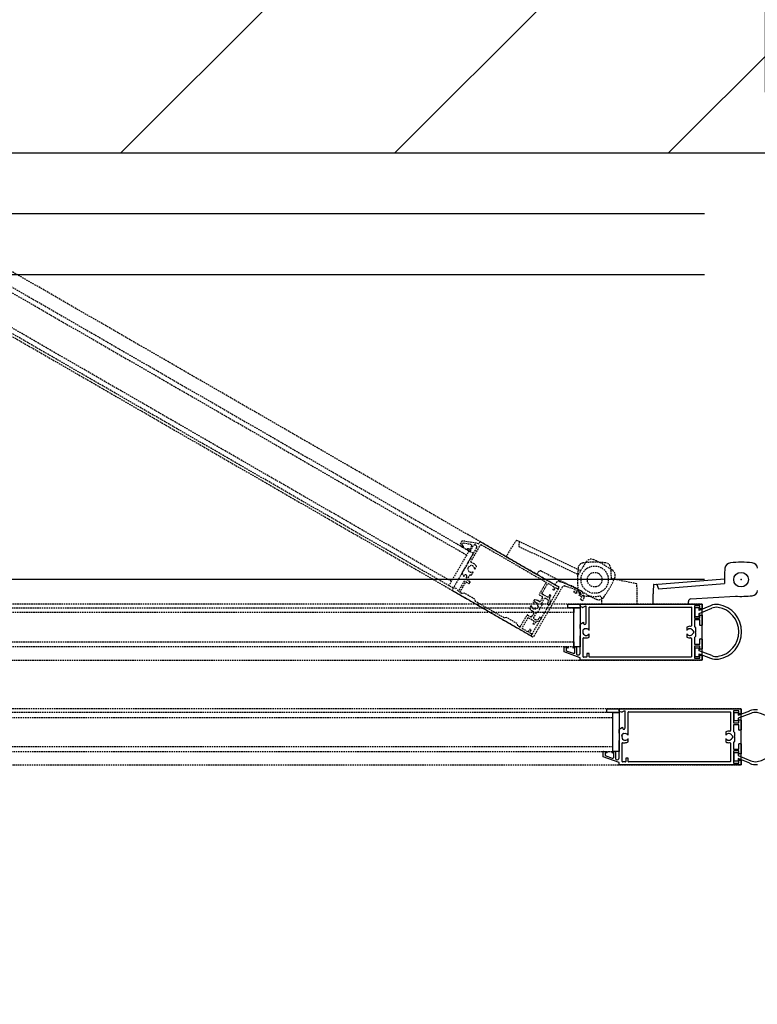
# Model space of a CAD drawing. Header units: millimetres. Extents: x 250 to 59450, y 0 to 41800.
# Tile 101 of 148: x 42921 to 43526, y 22998 to 23806. Entities that reach past the tile are written whole.
import ezdxf

# ---------------------------------------------------------------- set-up
doc = ezdxf.new("R2010")
doc.units = ezdxf.units.MM
doc.header["$LTSCALE"] = 50
doc.header["$PDSIZE"] = -1
doc.linetypes.add('HIDDEN', pattern=[1.905, 1.27, -0.635])
for name, color, linetype in [('MASS', 29, 'Continuous'), ('SLD-0', 7, 'Continuous'), ('VERDECKT', 250, 'HIDDEN')]:
    doc.layers.add(name, color=color, linetype=linetype)
doc.styles.add('SLDTEXTSTYLE0', font='TXT', dxfattribs={"width": 0.605})
doc.dimstyles.new('SLDDIMSTYLE2', dxfattribs={"dimtxt": 128.415934, "dimasz": 100, "dimexe": 0, "dimexo": 0.0625, "dimgap": 32.103984, "dimtad": 1, "dimdec": 1, "dimrnd": 1e-09, "dimzin": 12, "dimdsep": 46, "dimtxsty": 'SLDTEXTSTYLE0', "dimsah": 1, "dimcen": 0.09, "dimadec": 0, "dimazin": 3, "dimtfac": 1, "dimtdec": 1, "dimtofl": 0, "dimtmove": 0, "dimatfit": 3, "dimfxl": 1, "dimfrac": 2, "dimtolj": 1, "dimtzin": 12, "dimarcsym": 0})
doc.dimstyles.new('SLDDIMSTYLE3', dxfattribs={"dimtxt": 128.415934, "dimasz": 100, "dimexe": 0, "dimexo": 0.0625, "dimgap": 32.103984, "dimtad": 1, "dimdec": 1, "dimrnd": 1e-09, "dimzin": 12, "dimdsep": 46, "dimtxsty": 'SLDTEXTSTYLE0', "dimsah": 1, "dimcen": 0.09, "dimadec": 0, "dimazin": 3, "dimtfac": 1, "dimtdec": 1, "dimtmove": 0, "dimatfit": 0, "dimfxl": 1, "dimfrac": 2, "dimtolj": 1, "dimtzin": 12, "dimarcsym": 0})

# ---------------------------------------------------------------- blocks, each defined once
blk = doc.blocks.new('Tor 3500_ 2 zu 1 offen')
at = {"layer": 'SLD-0', "color": 8, "true_color": 0x808080}
for p, q in [((7600, 0), (5300, 0)), ((7600, 0), (5300, 0)), ((5310, 0), (5490, 0)), ((5556, -112), (5385, 353)), ((5489, 401), (5682, -112)), ((5760, 0), (6165, 0)), ((6735, 0), (7140, 0)), ((7206, -112), (7429, 401)), ((7533, 353), (7332, -112)), ((7410, 0), (7590, 0)), ((5300, -4990), (5300, -10)), ((5375, -97), (5375, -302)), ((5490, -87), (5385, -87)), ((5385, -312), (5865, -312)), ((5444, -287), (5444, -112)), ((5444, -112), (5556, -112)), ((5794, -287), (5444, -287)), ((5500, -10), (5500, -77)), ((5682, -112), (5794, -112)), ((5750, -77), (5750, -10)), ((5865, -87), (5760, -87)), ((5794, -112), (5794, -287)), ((5875, -302), (5875, -97)), ((5950, -97), (5950, -302)), ((6165, -87), (5960, -87)), ((5960, -312), (6225, -312)), ((6175, -10), (6175, -77)), ((6225, -312), (6275, -262)), ((6275, -262), (6435, -262)), ((6400, -365), (6400, -357)), ((6410, -347), (6490, -347)), ((6435, -262), (6450, -277)), ((6450, -277), (6465, -262)), ((6465, -262), (6625, -262)), ((6500, -357), (6500, -365)), ((6625, -262), (6675, -312)), ((6675, -312), (6940, -312)), ((6725, -77), (6725, -10)), ((6940, -87), (6735, -87)), ((6950, -302), (6950, -97)), ((7025, -97), (7025, -302)), ((7140, -87), (7035, -87)), ((7035, -312), (7515, -312)), ((7094, -287), (7094, -112)), ((7094, -112), (7206, -112)), ((7444, -287), (7094, -287)), ((7150, -10), (7150, -77)), ((7332, -112), (7444, -112)), ((7400, -77), (7400, -10)), ((7515, -87), (7410, -87)), ((7444, -112), (7444, -287)), ((7525, -302), (7525, -97)), ((7600, -10), (7600, -5000)), ((5425, -4615), (5425, -447)), ((5435, -437), (6190, -437)), ((6254, -625), (6358, -625)), ((6542, -625), (6646, -625)), ((6710, -437), (7465, -437)), ((7475, -447), (7475, -4615)), ((1394, -1713), (1171, -1199)), ((3111, -1199), (2918, -1713)), ((3300, -1600), (1000, -1600)), ((1000, -6590), (1000, -1610)), ((1010, -1600), (1190, -1600)), ((1067, -1247), (1268, -1713)), ((1200, -1610), (1200, -1678)), ((1450, -1678), (1450, -1610)), ((1460, -1600), (1865, -1600)), ((1875, -1610), (1875, -1678)), ((2425, -1678), (2425, -1610)), ((2435, -1600), (2840, -1600)), ((2850, -1610), (2850, -1678)), ((3044, -1713), (3215, -1247)), ((3100, -1678), (3100, -1610)), ((3110, -1600), (3290, -1600)), ((3300, -1610), (3300, -6600)), ((1075, -1698), (1075, -1903)), ((1190, -1688), (1085, -1688)), ((1085, -1913), (1565, -1913)), ((1268, -1713), (1156, -1713)), ((1156, -1713), (1156, -1888)), ((1156, -1888), (1506, -1888)), ((1506, -1713), (1394, -1713)), ((1565, -1688), (1460, -1688)), ((1506, -1888), (1506, -1713)), ((1575, -1903), (1575, -1698)), ((1650, -1698), (1650, -1903)), ((1865, -1688), (1660, -1688)), ((1660, -1913), (1925, -1913)), ((1925, -1913), (1975, -1863)), ((1975, -1863), (2135, -1863)), ((2100, -1965), (2100, -1957)), ((2110, -1947), (2190, -1947)), ((2135, -1863), (2150, -1878)), ((2150, -1878), (2165, -1863)), ((2165, -1863), (2325, -1863)), ((2200, -1957), (2200, -1965)), ((2325, -1863), (2375, -1913)), ((2375, -1913), (2640, -1913)), ((2640, -1688), (2435, -1688)), ((2650, -1903), (2650, -1698)), ((2725, -1698), (2725, -1903)), ((2840, -1688), (2735, -1688)), ((2735, -1913), (3215, -1913)), ((2918, -1713), (2806, -1713)), ((2806, -1713), (2806, -1888)), ((2806, -1888), (3156, -1888)), ((3156, -1713), (3044, -1713)), ((3215, -1688), (3110, -1688)), ((3156, -1888), (3156, -1713)), ((3225, -1903), (3225, -1698)), ((1125, -6215), (1125, -2048)), ((1135, -2038), (1890, -2038)), ((1954, -2225), (2058, -2225)), ((2242, -2225), (2346, -2225)), ((2410, -2038), (3165, -2038)), ((3175, -2048), (3175, -6215)), ((5387, -4771), (5441, -4886)), ((6080, -4750), (5401, -4750)), ((6358, -4625), (5435, -4625)), ((6313, -4816), (6319, -4810)), ((6370, -4887), (6313, -4830)), ((6646, -4625), (6542, -4625)), ((6688, -4865), (6688, -4750)), ((7325, -4635), (7325, -4715)), ((7465, -4625), (7335, -4625)), ((7335, -4725), (7465, -4725)), ((7475, -4735), (7475, -4865)), ((5300, -5000), (5450, -5000)), ((5300, -5500), (5300, -5000)), ((5393, -5000), (5310, -5000)), ((5441, -4894), (5402, -4994)), ((5450, -5000), (5450, -5500)), ((5450, -5000), (7050, -5000)), ((5450, -5250), (5450, -5000)), ((6131, -4993), (6045, -4860)), ((6045, -4860), (6080, -4860)), ((6300, -5000), (6143, -5000)), ((6313, -4987), (6300, -5000)), ((6588, -4987), (6313, -4987)), ((6390, -4881), (6384, -4887)), ((6600, -5000), (6588, -4987)), ((7313, -5000), (6600, -5000)), ((7465, -4875), (6698, -4875)), ((7050, -5000), (7050, -5250)), ((7050, -5275), (7050, -5160)), ((7060, -5150), (7313, -5150)), ((7100, -5220), (7100, -5275)), ((7272, -5210), (7110, -5210)), ((7500, -5000), (7263, -5650)), ((7600, -5000), (7500, -5000)), ((5450, -5500), (5300, -5500)), ((5650, -5250), (5450, -5250)), ((7050, -5250), (5450, -5250)), ((7050, -5250), (6850, -5250)), ((7050, -5640), (7050, -5500)), ((7263, -5650), (7060, -5650)), ((7100, -5500), (7100, -5565)), ((7110, -5575), (7204, -5575)), ((7213, -5568), (7319, -5277)), ((1087, -6371), (1141, -6486)), ((1780, -6350), (1101, -6350)), ((2058, -6225), (1135, -6225)), ((1831, -6593), (1745, -6460)), ((1745, -6460), (1780, -6460)), ((2013, -6416), (2019, -6410)), ((2070, -6487), (2013, -6430)), ((2346, -6225), (2242, -6225)), ((2388, -6465), (2388, -6350)), ((3025, -6235), (3025, -6315)), ((3165, -6225), (3035, -6225)), ((3035, -6325), (3165, -6325)), ((3175, -6335), (3175, -6465)), ((1000, -6600), (1150, -6600)), ((1000, -7100), (1000, -6600)), ((1093, -6600), (1010, -6600)), ((1141, -6494), (1102, -6594)), ((1150, -6600), (1150, -7100)), ((1150, -6600), (2750, -6600)), ((1150, -6850), (1150, -6600)), ((2750, -6850), (1150, -6850)), ((1150, -6850), (1350, -6850)), ((2000, -6600), (1843, -6600)), ((2013, -6588), (2000, -6600)), ((2288, -6588), (2013, -6588)), ((2090, -6481), (2084, -6487)), ((2300, -6600), (2288, -6588)), ((3013, -6600), (2300, -6600)), ((3165, -6475), (2398, -6475)), ((2550, -6850), (2750, -6850)), ((2750, -6600), (2750, -6850)), ((2750, -6875), (2750, -6760)), ((2760, -6750), (3013, -6750)), ((2800, -6820), (2800, -6875)), ((2972, -6810), (2810, -6810)), ((3200, -6600), (2963, -7250)), ((3300, -6600), (3200, -6600)), ((1150, -7100), (1000, -7100)), ((2750, -7240), (2750, -7100)), ((2963, -7250), (2760, -7250)), ((2800, -7100), (2800, -7165)), ((2810, -7175), (2904, -7175)), ((2913, -7168), (3019, -6877))]:
    blk.add_line(p, q, dxfattribs=at)
at = {"layer": 'SLD-0', "color": 8, "linetype": 'HIDDEN', "true_color": 0x808080}
for p, q in [((5300, 0), (5300, -55650)), ((5300, 0), (5300, -55650)), ((7600, -55650), (7600, 0)), ((7600, -55650), (7600, 0)), ((1000, -1600), (1000, -57250)), ((3300, -57250), (3300, -1600)), ((5450, -5250), (5450, -50400)), ((5650, -50400), (5650, -5250)), ((6850, -5250), (6850, -50400)), ((7050, -50400), (7050, -5250)), ((1150, -52000), (1150, -6850)), ((1350, -6850), (1350, -52000)), ((2550, -52000), (2550, -6850)), ((2750, -6850), (2750, -52000))]:
    blk.add_line(p, q, dxfattribs=at)
at = {"layer": 'SLD-0', "color": 8, "linetype": 'Continuous', "true_color": 0x808080}
for p, q in [((790, -2061), (678, -227)), ((199, -3578), (-36, -685)), ((375, -3380), (155, -682)), ((1000, -2155), (890, -2155)), ((1000, -3605), (1000, -2155)), ((199, -3578), (191, -3469)), ((197, -3459), (375, -3380)), ((1000, -3605), (575, -3605))]:
    blk.add_line(p, q, dxfattribs=at)
at = {"layer": 'SLD-0', "color": 8, "true_color": 0x808080}
blk.add_circle((0, 0), 300, dxfattribs=at)
for centre, radius, start, end in [((6459, 493), 1017, 9.2858, 170.7142), ((5891, 585), 557, 170.7142, 204.6417), ((5891, 585), 442, 170.7142, 204.6417), ((7026, 585), 442, 335.3583, 9.2858), ((7026, 585), 557, 335.3583, 9.2858), ((2141, -1108), 1132, 9.2858, 170.7142), ((5310, -10), 10, 90, 180), ((5490, -10), 10, 0, 90), ((5760, -10), 10, 90, 180), ((6165, -10), 10, 0, 90), ((6735, -10), 10, 90, 180), ((6735, -10), 10, 90, 180), ((7140, -10), 10, 0, 90), ((7410, -10), 10, 90, 180), ((7590, -10), 10, 0, 90), ((2141, -1108), 1017, 9.2858, 170.7142), ((5385, -97), 10, 90, 180), ((5385, -302), 10, 180, 270), ((5490, -77), 10, 270, 0), ((5760, -77), 10, 180, 270), ((5865, -97), 10, 0, 90), ((5865, -302), 10, 270, 0), ((5960, -97), 10, 90, 180), ((5960, -302), 10, 180, 270), ((6165, -77), 10, 270, 0), ((6450, -500), 138, 114.0027, 231.2295), ((6390, -365), 10, 294.0027, 0), ((6410, -357), 10, 90, 180), ((6490, -357), 10, 0, 90), ((6510, -365), 10, 180, 245.9973), ((6450, -500), 138, 308.7705, 65.9973), ((6735, -77), 10, 180, 270), ((6940, -97), 10, 0, 90), ((6940, -302), 10, 270, 0), ((7035, -97), 10, 90, 180), ((7035, -302), 10, 180, 270), ((7140, -77), 10, 270, 0), ((7410, -77), 10, 180, 270), ((7515, -97), 10, 0, 90), ((7515, -302), 10, 270, 0), ((5435, -447), 10, 90, 180), ((6190, -462), 25, 351.7868, 90), ((6450, -500), 237, 171.7868, 210.3642), ((6254, -615), 10, 210.3642, 270), ((6358, -615), 10, 270, 51.2295), ((6542, -615), 10, 128.7705, 270), ((6646, -615), 10, 270, 329.6358), ((6450, -500), 238, 329.6358, 8.2132), ((6710, -462), 25, 90, 188.2132), ((7465, -447), 10, 360, 90), ((1574, -1015), 557, 170.7142, 204.6417), ((1574, -1015), 442, 170.7142, 204.6417), ((2709, -1015), 442, 335.3583, 9.2858), ((2709, -1015), 557, 335.3583, 9.2858), ((1010, -1610), 10, 90, 180), ((1190, -1610), 10, 0, 90), ((1460, -1610), 10, 90, 180), ((1865, -1610), 10, 0, 90), ((2435, -1610), 10, 90, 180), ((2435, -1610), 10, 90, 180), ((2840, -1610), 10, 0, 90), ((3110, -1610), 10, 90, 180), ((3290, -1610), 10, 0, 90), ((1085, -1698), 10, 90, 180), ((1085, -1903), 10, 180, 270), ((1190, -1678), 10, 270, 0), ((1460, -1678), 10, 180, 270), ((1565, -1698), 10, 0, 90), ((1565, -1903), 10, 270, 0), ((1660, -1698), 10, 90, 180), ((1660, -1903), 10, 180, 270), ((1865, -1678), 10, 270, 0), ((2150, -2100), 138, 114.0027, 231.2295), ((2090, -1965), 10, 294.0027, 360), ((2110, -1957), 10, 90, 180), ((2190, -1957), 10, 0, 90), ((2210, -1965), 10, 180, 245.9973), ((2150, -2100), 138, 308.7705, 65.9973), ((2435, -1678), 10, 180, 270), ((2640, -1698), 10, 0, 90), ((2640, -1903), 10, 270, 0), ((2735, -1698), 10, 90, 180), ((2735, -1903), 10, 180, 270), ((2840, -1678), 10, 270, 0), ((3110, -1678), 10, 180, 270), ((3215, -1698), 10, 0, 90), ((3215, -1903), 10, 270, 0), ((1135, -2048), 10, 90, 180), ((1890, -2063), 25, 351.7868, 90), ((2150, -2100), 237, 171.7868, 210.3642), ((1954, -2215), 10, 210.3642, 270), ((2058, -2215), 10, 270, 51.2295), ((2242, -2215), 10, 128.7705, 270), ((2346, -2215), 10, 270, 329.6358), ((2150, -2100), 238, 329.6358, 8.2132), ((2410, -2063), 25, 90, 188.2132), ((3165, -2048), 10, 0, 90), ((5401, -4765), 15, 90, 205), ((5435, -4615), 10, 180, 270), ((6080, -4805), 55, 270, 90), ((6321, -4823), 10, 135, 225), ((6450, -4750), 137, 128.7705, 200.9973), ((6312, -4803), 10, 315, 20.9973), ((6358, -4635), 10, 308.7705, 90), ((6450, -4750), 137, 249.0027, 51.2295), ((6542, -4635), 10, 90, 231.2295), ((6646, -4635), 10, 30.3642, 90), ((6646, -4635), 10, 30.3642, 90), ((6450, -4750), 237, 0, 30.3642), ((7335, -4635), 10, 90, 180), ((7335, -4715), 10, 180, 270), ((7465, -4615), 10, 270, 0), ((7465, -4735), 10, 0, 90), ((5310, -4990), 10, 180, 270), ((5393, -4990), 10, 270, 338.8753), ((5432, -4890), 10, 338.8753, 25), ((6143, -4985), 15, 212.7352, 270), ((6377, -4879), 10, 225, 315), ((6397, -4888), 10, 69.0027, 135), ((6698, -4865), 10, 180, 270), ((7060, -5160), 10, 90, 180), ((7110, -5220), 10, 90, 180), ((7272, -5260), 50, 340, 90), ((7313, -5075), 75, 270, 90), ((7465, -4865), 10, 270, 0), ((7075, -5275), 25, 180, 0), ((7075, -5500), 25, 0, 180), ((7060, -5640), 10, 180, 270), ((7110, -5565), 10, 180, 270), ((7204, -5565), 10, 270, 340), ((1101, -6365), 15, 90, 205), ((1135, -6215), 10, 180, 270), ((1780, -6405), 55, 270, 90), ((2021, -6423), 10, 135, 225), ((2150, -6350), 137, 128.7705, 200.9973), ((2012, -6403), 10, 315, 20.9973), ((2058, -6235), 10, 308.7705, 90), ((2150, -6350), 138, 249.0027, 51.2295), ((2242, -6235), 10, 90, 231.2295), ((2346, -6235), 10, 30.3642, 90), ((2346, -6235), 10, 30.3642, 90), ((2150, -6350), 238, 360, 30.3642), ((3035, -6235), 10, 90, 180), ((3035, -6315), 10, 180, 270), ((3165, -6215), 10, 270, 0), ((3165, -6335), 10, 0, 90), ((1010, -6590), 10, 180, 270), ((1093, -6590), 10, 270, 338.8753), ((1132, -6490), 10, 338.8753, 25), ((1843, -6585), 15, 212.7352, 270), ((2077, -6479), 10, 225, 315), ((2097, -6488), 10, 69.0027, 135), ((2398, -6465), 10, 180, 270), ((2760, -6760), 10, 90, 180), ((2810, -6820), 10, 90, 180), ((2972, -6860), 50, 340, 90), ((3013, -6675), 75, 270, 90), ((3165, -6465), 10, 270, 0), ((2775, -6875), 25, 180, 0), ((2775, -7100), 25, 0, 180), ((2760, -7240), 10, 180, 270), ((2810, -7165), 10, 180, 270), ((2904, -7165), 10, 270, 340)]:
    blk.add_arc(centre, radius, start, end, dxfattribs=at)
at = {"layer": 'SLD-0', "color": 8, "linetype": 'Continuous', "true_color": 0x808080}
for centre, radius, start, end in [((3470, 10), 4185, 173.8424, 186.1576), ((-442, 432), 250, 96.1323, 173.8424), ((412, 432), 250, 6.1576, 83.8677), ((-3500, 10), 4185, 356.7474, 6.1576), ((-442, -412), 250, 186.1576, 263.8677), ((-15, 3565), 4250, 263.8677, 272.2924), ((890, -2055), 100, 183.4991, 270), ((201, -3468), 10, 113.8082, 184.661), ((209, -3577), 10, 184.661, 263.9602), ((556, -299), 3306, 263.9602, 270.3251)]:
    blk.add_arc(centre, radius, start, end, dxfattribs=at)
blk = doc.blocks.new('FLUCHTTÜR FÜR TOR 3500 rechts - 3X')
at = {"layer": 'VERDECKT', "color": 8, "true_color": 0x808080}
for p, q in [((168, -4285), (-35, -5315)), ((168, -4285), (150, -4372)), ((1000, -4255), (575, -4255)), ((1000, -4255), (1000, -5705)), ((1000, -5705), (780, -5705)), ((525, -6500), (758, -6438)), ((758, -6438), (866, -6500)), ((-1616, -9198), (-374, -6575)), ((-1365, -9115), (-207, -6668)), ((-346, -8180), (474, -6536)), ((256, -6906), (464, -6547)), ((412, -6786), (265, -7214)), ((520, -6849), (412, -6786)), ((534, -6575), (443, -6732)), ((443, -6732), (508, -6770)), ((508, -6770), (527, -6737)), ((570, -6762), (520, -6849)), ((527, -6737), (570, -6762)), ((593, -6559), (534, -6575)), ((621, -6575), (593, -6559)), ((602, -6607), (621, -6575)), ((645, -6632), (602, -6607)), ((708, -6524), (645, -6632)), ((816, -6587), (708, -6524)), ((866, -6500), (816, -6587)), ((70, -7448), (256, -6906)), ((316, -7453), (-21959, -46034)), ((304, -7474), (-1554, -10692)), ((216, -7626), (114, -7567)), ((152, -7906), (292, -7664)), ((316, -7453), (216, -7626)), ((334, -7466), (304, -7474)), ((306, -7660), (397, -7713)), ((309, -7333), (1349, -7934)), ((2308, -8603), (316, -7453)), ((2308, -8603), (316, -7453)), ((332, -7595), (375, -7520)), ((415, -7654), (336, -7608)), ((364, -7481), (341, -7467)), ((376, -7513), (369, -7487)), ((420, -7689), (420, -7663)), ((-1438, -10660), (100, -7997)), ((113, -7994), (603, -8276)), ((571, -8160), (156, -7920)), ((410, -7709), (419, -7694)), ((725, -7914), (585, -8156)), ((636, -7819), (627, -7834)), ((631, -7848), (721, -7900)), ((662, -7802), (639, -7816)), ((752, -7849), (672, -7802)), ((923, -7806), (760, -7850)), ((773, -8002), (813, -7932)), ((969, -8172), (791, -8070)), ((819, -7927), (917, -7901)), ((924, -7902), (992, -7941)), ((1035, -7868), (930, -7807)), ((1006, -7938), (1038, -7881)), ((1349, -7934), (1354, -7954)), ((1354, -7954), (1375, -7949)), ((1375, -7949), (2358, -8516)), ((-936, -9622), (-211, -8366)), ((-211, -8366), (-307, -8311)), ((616, -8273), (681, -8160)), ((750, -8142), (873, -8213)), ((829, -8471), (919, -8523)), ((891, -8281), (856, -8342)), ((1037, -8154), (969, -8172)), ((1175, -8234), (1037, -8154)), ((1095, -8303), (1083, -8325)), ((1095, -8303), (1182, -8353)), ((1182, -8353), (1169, -8375)), ((1181, -8255), (1175, -8234)), ((1201, -8249), (1181, -8255)), ((1340, -8329), (1201, -8249)), ((1340, -8329), (1358, -8397)), ((1358, -8397), (1536, -8500)), ((1543, -8248), (1575, -8191)), ((1615, -8301), (1547, -8261)), ((1704, -8479), (1564, -8721)), ((1589, -8188), (1694, -8248)), ((1604, -8482), (1644, -8412)), ((1645, -8404), (1619, -8307)), ((1698, -8254), (1742, -8417)), ((1808, -8528), (1717, -8475)), ((1747, -8423), (1827, -8469)), ((1832, -8478), (1832, -8504)), ((-19967, -47184), (2308, -8603)), ((1079, -8615), (1169, -8667)), ((1268, -8579), (1303, -8519)), ((1371, -8500), (1494, -8572)), ((1448, -8753), (1513, -8640)), ((1941, -9049), (1451, -8766)), ((1567, -8735), (1983, -8975)), ((1815, -9456), (2293, -8628)), ((1831, -8509), (1822, -8524)), ((1997, -8971), (2137, -8729)), ((2039, -8649), (2047, -8634)), ((2133, -8715), (2042, -8663)), ((2051, -8631), (2074, -8617)), ((2084, -8617), (2163, -8663)), ((2177, -8660), (2220, -8585)), ((2226, -8581), (2252, -8574)), ((2260, -8575), (2283, -8588)), ((2287, -8594), (2294, -8620)), ((2358, -8516), (2308, -8603)), ((2308, -8603), (2358, -8516)), ((-1616, -9198), (-1569, -9099)), ((-1559, -9094), (-1365, -9115)), ((1803, -9177), (1553, -9610)), ((1892, -9153), (1803, -9177)), ((1944, -9062), (1892, -9153)), ((-936, -9622), (-1305, -9410)), ((815, -11188), (1800, -9482)), ((1553, -9610), (1577, -9699)), ((1795, -9461), (1815, -9456)), ((1800, -9482), (1795, -9461)), ((1577, -9699), (892, -10885)), ((-1474, -10757), (-1591, -11425)), ((-1550, -10705), (-1478, -10747)), ((-735, -11078), (-1434, -10674)), ((-1310, -10844), (-688, -11203)), ((-447, -10900), (-538, -10848)), ((892, -10885), (803, -10909)), ((-19608, -43061), (-1083, -10975)), ((-19334, -42988), (-1009, -11248)), ((-1508, -11386), (-1454, -11081)), ((-1166, -11100), (-1385, -10974)), ((-1380, -11046), (-1240, -11127)), ((-1236, -11141), (-1263, -11188)), ((-1220, -11213), (-1163, -11114)), ((-1183, -11148), (246, -11973)), ((-1083, -10975), (346, -11800)), ((-644, -10940), (-721, -11074)), ((-688, -11203), (-676, -11196)), ((-676, -11196), (-438, -11333)), ((-206, -11040), (-296, -10987)), ((6, -11229), (-199, -11110)), ((-116, -11245), (461, -11578)), ((85, -11113), (20, -11225)), ((94, -11268), (159, -11155)), ((513, -11521), (97, -11281)), ((155, -11141), (99, -11109)), ((438, -11842), (800, -11214)), ((803, -10909), (553, -11342)), ((795, -11193), (815, -11188)), ((800, -11214), (795, -11193)), ((-1586, -11435), (-1416, -11533)), ((-1422, -11443), (-1503, -11396)), ((-1376, -11383), (-1408, -11440)), ((-1403, -11529), (-1333, -11408)), ((-438, -11333), (-438, -11348)), ((-438, -11348), (-278, -11440)), ((-268, -11440), (-148, -11370)), ((-148, -11353), (-171, -11340)), ((366, -11689), (346, -11800)), ((463, -11598), (369, -11683)), ((577, -11431), (527, -11518)), ((553, -11342), (577, -11431)), ((73, -11873), (-18252, -43613)), ((346, -11800), (-18179, -43886)), ((346, -11800), (424, -11845)), ((-19992, -42832), (-19473, -42396)), ((-19461, -42395), (-19291, -42494)), ((-21946, -46012), (-20089, -42795)), ((-20075, -42791), (-20003, -42833)), ((-19541, -42927), (-19760, -42800)), ((-19465, -42488), (-19702, -42687)), ((-19695, -42768), (-19555, -42850)), ((-19541, -42846), (-19513, -42798)), ((-19372, -42533), (-19453, -42487)), ((-19401, -42603), (-19368, -42547)), ((-19288, -42507), (-19358, -42628)), ((-20058, -42911), (-21595, -45574)), ((-19345, -43311), (-20044, -42908)), ((-19835, -42930), (-19213, -43289)), ((-18179, -43886), (-19608, -43061)), ((-19470, -42823), (-19528, -42923)), ((-18079, -43713), (-19508, -42888)), ((-19355, -43649), (-19445, -43597)), ((-19419, -43459), (-19341, -43325)), ((-19213, -43289), (-19213, -43304)), ((-19213, -43304), (-18975, -43441)), ((-18975, -43441), (-18963, -43434)), ((-18963, -43434), (-18803, -43526)), ((-18798, -43535), (-18798, -43673)), ((-19113, -43789), (-19204, -43736)), ((-18844, -43878), (-19049, -43759)), ((-18905, -44004), (-18840, -43892)), ((-18891, -43764), (-18314, -44097)), ((-18813, -43682), (-18836, -43669)), ((-18766, -43934), (-18831, -44047)), ((-18337, -44170), (-18753, -43930)), ((-18097, -43945), (-18460, -44573)), ((-18296, -44089), (-18269, -43964)), ((-18265, -43959), (-18179, -43886)), ((-18179, -43886), (-18101, -43931)), ((-18845, -44050), (-18901, -44018)), ((-18722, -44727), (-18472, -44294)), ((-18472, -44294), (-18383, -44271)), ((-18383, -44271), (-18333, -44184)), ((-18475, -44599), (-19460, -46305)), ((-19383, -46003), (-18698, -44816)), ((-18698, -44816), (-18722, -44727)), ((-18460, -44573), (-18480, -44578)), ((-18480, -44578), (-18475, -44599)), ((-21592, -45588), (-21102, -45870)), ((-22086, -45823), (-22462, -46255)), ((-21859, -45861), (-21961, -45802)), ((-21959, -46034), (-21859, -45861)), ((-21959, -46034), (-19967, -47184)), ((-19967, -47184), (-21959, -46034)), ((-21938, -46043), (-21946, -46012)), ((-21828, -45977), (-21871, -46051)), ((-21735, -46019), (-21814, -45973)), ((-21648, -45665), (-21788, -45908)), ((-21784, -45921), (-21693, -45974)), ((-21702, -46006), (-21725, -46019)), ((-21690, -45988), (-21698, -46003)), ((-21219, -45902), (-21634, -45662)), ((-21355, -46158), (-21215, -45915)), ((-21099, -45884), (-21164, -45997)), ((-20821, -45970), (-20731, -46022)), ((-19722, -46460), (-19472, -46027)), ((-19472, -46027), (-19383, -46003)), ((-22462, -46255), (-22670, -46615)), ((-22488, -46450), (-22191, -46109)), ((-22066, -46088), (-21026, -46688)), ((-21911, -46062), (-21934, -46049)), ((-21877, -46056), (-21903, -46063)), ((-21483, -46159), (-21483, -46133)), ((-21482, -46128), (-21473, -46113)), ((-21398, -46214), (-21478, -46167)), ((-21459, -46109), (-21369, -46161)), ((-21349, -46383), (-21393, -46220)), ((-21240, -46449), (-21345, -46389)), ((-21297, -46233), (-21270, -46330)), ((-21255, -46155), (-21296, -46225)), ((-21266, -46336), (-21198, -46375)), ((-21194, -46389), (-21227, -46445)), ((-21009, -46239), (-21187, -46137)), ((-21145, -46065), (-21022, -46136)), ((-20991, -46308), (-21009, -46239)), ((-20853, -46388), (-20991, -46308)), ((-20954, -46118), (-20919, -46057)), ((-20832, -46382), (-20853, -46388)), ((-20833, -46284), (-20820, -46262)), ((-20833, -46284), (-20746, -46334)), ((-20827, -46403), (-20832, -46382)), ((-20688, -46483), (-20827, -46403)), ((-20746, -46334), (-20734, -46312)), ((-20571, -46114), (-20481, -46166)), ((-20507, -46295), (-20542, -46355)), ((-20524, -46424), (-20401, -46495)), ((-20267, -46364), (-20332, -46477)), ((-19764, -46643), (-20254, -46360)), ((-19475, -46331), (-19953, -47159)), ((-19460, -46305), (-19480, -46311)), ((-19480, -46311), (-19475, -46331)), ((-22680, -46691), (-22617, -46924)), ((-22610, -46662), (-22519, -46504)), ((-22594, -46721), (-22610, -46662)), ((-22567, -46737), (-22594, -46721)), ((-22548, -46704), (-22567, -46737)), ((-22567, -46838), (-22505, -46729)), ((-22459, -46900), (-22567, -46838)), ((-22505, -46729), (-22548, -46704)), ((-22519, -46504), (-22454, -46542)), ((-22380, -46513), (-22488, -46450)), ((-22454, -46542), (-22473, -46574)), ((-22473, -46574), (-22430, -46599)), ((-22430, -46599), (-22380, -46513)), ((-21026, -46688), (-21006, -46683)), ((-21006, -46683), (-21000, -46703)), ((-21000, -46703), (-20017, -47271)), ((-20657, -46699), (-20690, -46755)), ((-20688, -46483), (-20620, -46464)), ((-20686, -46769), (-20581, -46829)), ((-20575, -46735), (-20643, -46695)), ((-20620, -46464), (-20442, -46567)), ((-20574, -46830), (-20411, -46787)), ((-20470, -46710), (-20568, -46736)), ((-20424, -46635), (-20464, -46705)), ((-20403, -46788), (-20323, -46834)), ((-20376, -46723), (-20236, -46480)), ((-20282, -46789), (-20373, -46736)), ((-20313, -46834), (-20290, -46821)), ((-20287, -46818), (-20278, -46803)), ((-20223, -46477), (-19807, -46717)), ((-19803, -46730), (-19943, -46973)), ((-19751, -46639), (-19698, -46548)), ((-19698, -46548), (-19722, -46460)), ((-22617, -46924), (-22509, -46987)), ((-22509, -46987), (-22459, -46900)), ((-20071, -46948), (-20071, -46974)), ((-20061, -46928), (-20070, -46943)), ((-20066, -46982), (-19987, -47028)), ((-19957, -46976), (-20048, -46924)), ((-20027, -47124), (-20020, -47150)), ((-19983, -47042), (-20026, -47116)), ((-20017, -47271), (-19967, -47184)), ((-19967, -47184), (-20017, -47271)), ((-20015, -47156), (-19992, -47169)), ((-19985, -47170), (-19959, -47163))]:
    blk.add_line(p, q, dxfattribs=at)
for radius in [560, 300, 300]:
    blk.add_circle((0, -6000), radius, dxfattribs=at)
for centre, radius, start, end in [((177, -4287), 10, 96.5996, 168.8663), ((556, -7561), 3306, 89.6749, 96.5996), ((-167, -5405), 250, 66.1323, 143.8424), ((-1785, -9063), 4250, 53.8677, 66.1323), ((3010, -7726), 4185, 143.8424, 156.1576), ((3470, -6010), 4185, 173.8424, 186.1576), ((-442, -5588), 250, 96.1323, 173.8424), ((-15, -9565), 4250, 90.2716, 96.1323), ((573, -5832), 250, 336.1576, 53.8677), ((-589, -6136), 250, 156.1576, 233.8677), ((-3026, -4241), 4185, 326.7474, 336.1576), ((-3500, -6010), 4185, 353.8424, 2.742), ((780, -5805), 100, 90, 182.742), ((1770, -2905), 4250, 233.8677, 242.2924), ((-442, -6432), 250, 186.1576, 263.8677), ((412, -6432), 250, 276.1323, 353.8424), ((-15, -2455), 4250, 263.8677, 276.1323), ((550, -6597), 100, 105, 150), ((359, -7247), 100, 161, 240), ((164, -7480), 100, 161, 240), ((301, -7669), 10, 60, 150), ((341, -7600), 10, 150, 240), ((336, -7476), 10, 60, 105), ((359, -7489), 10, 15, 60), ((366, -7515), 10, 330, 15), ((410, -7663), 10, 360, 60), ((108, -8002), 10, 60, 150), ((161, -7911), 10, 150, 240), ((402, -7704), 10, 240, 330), ((410, -7689), 10, 330, 360), ((636, -7839), 10, 150, 240), ((644, -7824), 10, 120, 150), ((667, -7811), 10, 60, 120), ((716, -7909), 10, 330, 60), ((757, -7840), 10, 240, 285), ((816, -8027), 50, 150, 240), ((822, -7937), 10, 105, 150), ((919, -7911), 10, 60, 105), ((925, -7816), 10, 60, 105), ((997, -7933), 10, 240, 330), ((1030, -7876), 10, 330, 60), ((-257, -8225), 100, 153.4991, 240), ((576, -8151), 10, 240, 330), ((608, -8268), 10, 240, 330), ((725, -8185), 50, 60, 150), ((1062, -8461), 238, 150, 180.3642), ((834, -8462), 10, 180.3642, 240), ((848, -8256), 50, 330, 60), ((1062, -8461), 137, 81.3237, 201.2295), ((1062, -8461), 137, 278.7705, 38.6763), ((1552, -8253), 10, 150, 240), ((1584, -8196), 10, 60, 150), ((1610, -8309), 10, 15, 60), ((1636, -8407), 10, 330, 15), ((1689, -8257), 10, 15, 60), ((1712, -8484), 10, 60, 150), ((1752, -8414), 10, 195, 240), ((1822, -8478), 10, 0, 60), ((924, -8514), 10, 240, 21.2295), ((1084, -8606), 10, 98.7705, 240), ((1174, -8658), 10, 240, 299.6358), ((1062, -8461), 237, 299.6358, 330), ((1346, -8544), 50, 60, 150), ((1456, -8758), 10, 150, 240), ((1469, -8615), 50, 330, 60), ((1561, -8457), 50, 240, 330), ((1572, -8726), 10, 150, 240), ((1813, -8519), 10, 240, 330), ((1822, -8504), 10, 330, 0), ((2047, -8654), 10, 150, 240), ((2056, -8639), 10, 120, 150), ((2079, -8626), 10, 60, 120), ((2128, -8724), 10, 330, 60), ((2168, -8655), 10, 240, 330), ((2228, -8590), 10, 105, 150), ((2255, -8583), 10, 60, 105), ((2278, -8597), 10, 15, 60), ((2285, -8623), 10, 330, 15), ((-1607, -9202), 10, 154.661, 233.9602), ((332, -6537), 3306, 233.9602, 240.3251), ((-1560, -9104), 10, 83.8082, 154.661), ((1936, -9057), 10, 330, 60), ((1988, -8966), 10, 240, 330), ((-1545, -10697), 10, 150, 240), ((-1483, -10755), 10, 350, 60), ((-1429, -10665), 10, 150, 240), ((-1348, -10909), 75, 170, 240), ((-1348, -10909), 75, 60, 170), ((-438, -11059), 238, 117.421, 150), ((-543, -10857), 10, 60, 117.421), ((-453, -10910), 11.5, 275.7003, 60), ((-1405, -11089), 50, 60, 170), ((-1405, -11089), 50, 60, 170), ((-1242, -11201), 25, 150, 240), ((-1242, -11201), 25, 240, 330), ((-1245, -11136), 10, 330, 60), ((-1171, -11109), 10, 330, 60), ((-730, -11069), 10, 240, 330), ((-438, -11059), 137, 95.7003, 24.2997), ((-302, -10997), 11.5, 60, 204.2997), ((-211, -11048), 10, 2.579, 60), ((-438, -11059), 238, 350.0863, 2.579), ((-194, -11101), 10, 170.0863, 240), ((-143, -11292), 55, 150, 240), ((-143, -11292), 55, 60, 150), ((11, -11220), 10, 240, 330), ((94, -11118), 10, 60, 150), ((102, -11273), 10, 150, 240), ((150, -11150), 10, 330, 60), ((-1581, -11426), 10, 170, 240), ((-1498, -11388), 10, 170, 240), ((-1417, -11435), 10, 240, 330), ((-1411, -11524), 10, 240, 330), ((-1354, -11396), 25, 60, 150), ((-1354, -11396), 25, 330, 60), ((-273, -11431), 10, 240, 300), ((-153, -11362), 10, 300, 60), ((376, -11691), 10, 132.5101, 170.0425), ((454, -11588), 12.6, 312.5101, 54.9962), ((518, -11513), 10, 240, 330), ((429, -11837), 10, 240, 330), ((-19466, -42404), 10, 60, 130), ((-20080, -42800), 10, 60, 150), ((-19798, -42865), 75, 60, 130), ((-19670, -42725), 50, 130, 240), ((-19670, -42725), 50, 130, 240), ((-19492, -42811), 25, 60, 150), ((-19492, -42811), 25, 330, 60), ((-19458, -42495), 10, 60, 130), ((-19379, -42616), 25, 150, 240), ((-19379, -42616), 25, 240, 330), ((-19377, -42542), 10, 330, 60), ((-19296, -42502), 10, 330, 60), ((-20049, -42916), 10, 60, 150), ((-19998, -42824), 10, 240, 310), ((-19798, -42865), 75, 130, 240), ((-19550, -42841), 10, 240, 330), ((-19536, -42918), 10, 240, 330), ((-19213, -43578), 237, 150, 182.579), ((-19440, -43588), 10, 182.579, 240), ((-19213, -43578), 138, 275.7003, 204.2997), ((-19350, -43320), 10, 330, 60), ((-18808, -43535), 10, 0, 60), ((-19349, -43639), 11.5, 240, 24.2997), ((-19198, -43726), 11.5, 95.7003, 240), ((-19108, -43780), 10, 240, 297.421), ((-19213, -43578), 238, 297.421, 309.9137), ((-19054, -43768), 10, 60, 129.9137), ((-18863, -43716), 55, 150, 240), ((-18863, -43716), 55, 60, 150), ((-18896, -44009), 10, 150, 240), ((-18849, -43887), 10, 330, 60), ((-18808, -43673), 10, 240, 360), ((-18758, -43939), 10, 60, 150), ((-18259, -43967), 10, 129.9575, 167.4899), ((-18106, -43940), 10, 330, 60), ((-18840, -44042), 10, 240, 330), ((-18342, -44179), 10, 330, 60), ((-18308, -44086), 12.6, 245.0038, 347.4899), ((-21587, -45579), 10, 150, 240), ((-22011, -45889), 100, 60, 139), ((-21819, -45982), 10, 60, 150), ((-21779, -45913), 10, 150, 240), ((-21730, -46011), 10, 240, 300), ((-21707, -45998), 10, 300, 330), ((-21698, -45983), 10, 330, 60), ((-21639, -45670), 10, 60, 150), ((-21224, -45910), 10, 330, 60), ((-21120, -46022), 50, 150, 240), ((-21107, -45879), 10, 330, 60), ((-20713, -46176), 238, 119.6358, 150), ((-20826, -45978), 10, 60, 119.6358), ((-20736, -46030), 10, 278.7705, 60), ((-22116, -46175), 100, 60, 139), ((-21929, -46040), 10, 195, 240), ((-21906, -46053), 10, 240, 285), ((-21879, -46046), 10, 285, 330), ((-21473, -46133), 10, 150, 180), ((-21473, -46159), 10, 180, 240), ((-21464, -46118), 10, 60, 150), ((-21403, -46222), 10, 15, 60), ((-21364, -46153), 10, 240, 330), ((-21340, -46380), 10, 195, 240), ((-21287, -46230), 10, 150, 195), ((-21261, -46327), 10, 195, 240), ((-21212, -46180), 50, 60, 150), ((-21203, -46384), 10, 330, 60), ((-20997, -46093), 50, 240, 330), ((-20713, -46176), 137, 98.7705, 218.6763), ((-20713, -46176), 137, 261.3237, 21.2295), ((-20576, -46123), 10, 60, 201.2295), ((-20499, -46380), 50, 150, 240), ((-20713, -46176), 237, 330, 0.3642), ((-20486, -46175), 10, 0.3642, 60), ((-20259, -46369), 10, 60, 150), ((-22583, -46665), 100, 150, 195), ((-21235, -46440), 10, 240, 330), ((-20681, -46760), 10, 150, 240), ((-20648, -46704), 10, 60, 150), ((-20576, -46821), 10, 240, 285), ((-20570, -46726), 10, 240, 285), ((-20473, -46700), 10, 285, 330), ((-20467, -46610), 50, 330, 60), ((-20408, -46797), 10, 60, 105), ((-20376, -46452), 50, 240, 330), ((-20368, -46728), 10, 150, 240), ((-20318, -46826), 10, 240, 300), ((-20295, -46813), 10, 300, 330), ((-20287, -46798), 10, 330, 60), ((-20228, -46485), 10, 60, 150), ((-19812, -46725), 10, 330, 60), ((-19759, -46634), 10, 240, 330), ((0, -6000), 46761, 241.2254, 271.1751), ((-20061, -46948), 10, 150, 180), ((-20061, -46974), 10, 180, 240), ((-20053, -46933), 10, 60, 150), ((-20017, -47121), 10, 150, 195), ((-20010, -47147), 10, 195, 240), ((-19987, -47161), 10, 240, 285), ((-19992, -47037), 10, 330, 60), ((-19961, -47154), 10, 285, 330), ((-19952, -46968), 10, 240, 330)]:
    blk.add_arc(centre, radius, start, end, dxfattribs=at)
at = {"layer": 'VERDECKT'}
blk.add_point((0, 0), dxfattribs=at)
blk.add_point((0, 0), dxfattribs=at)
blk = doc.blocks.new('_D_12')
at = {"layer": 'MASS'}
for p, q in [((36022.36, 24861.38), (36022.36, 25731.38)), ((43532.36, 23746.38), (43532.36, 25731.38)), ((36022.36, 25706.38), (43532.36, 25706.38))]:
    blk.add_line(p, q, dxfattribs=at)
for points in [[(36022.36, 25706.38), (36122.36, 25681.38), (36122.36, 25731.38)], [(43532.36, 25706.38), (43432.36, 25731.38), (43432.36, 25681.38)]]:
    blk.add_solid(points, dxfattribs=at)
at = {"layer": 'MASS', "insert": (39581.37, 25876.91), "char_height": 132.292, "attachment_point": 1, "style": 'SLDTEXTSTYLE0'}
blk.add_mtext('7510', dxfattribs=at)
blk = doc.blocks.new('_D_16')
at = {"layer": 'MASS'}
for p, q in [((27887.36, 23746.38), (27887.36, 26081.38)), ((50732.36, 23746.38), (50732.36, 26081.38)), ((50732.36, 26056.38), (27887.36, 26056.38))]:
    blk.add_line(p, q, dxfattribs=at)
for points in [[(27887.36, 26056.38), (27987.36, 26031.38), (27987.36, 26081.38)], [(50732.36, 26056.38), (50632.36, 26081.38), (50632.36, 26031.38)]]:
    blk.add_solid(points, dxfattribs=at)
at = {"layer": 'MASS', "insert": (39064.87, 26226.91), "char_height": 132.292, "attachment_point": 1, "style": 'SLDTEXTSTYLE0'}
blk.add_mtext('22845', dxfattribs=at)
blk = doc.blocks.new('_D_42')
at = {"layer": 'MASS'}
for p, q in [((43482.36, 23646.38), (41238.62, 23646.38)), ((41263.62, 19546.38), (41263.62, 23646.38)), ((43482.36, 19546.38), (41238.62, 19546.38))]:
    blk.add_line(p, q, dxfattribs=at)
for points in [[(41263.62, 23646.38), (41238.62, 23546.38), (41288.62, 23546.38)], [(41263.62, 19546.38), (41288.62, 19646.38), (41238.62, 19646.38)]]:
    blk.add_solid(points, dxfattribs=at)
at = {"layer": 'MASS', "insert": (41093.09, 21400.39), "char_height": 132.292, "attachment_point": 1, "rotation": 90, "style": 'SLDTEXTSTYLE0'}
blk.add_mtext('4100', dxfattribs=at)
blk = doc.blocks.new('_D_43')
at = {"layer": 'MASS'}
for p, q in [((41263.62, 23696.38), (41263.62, 23922.37)), ((41263.62, 23646.38), (41263.62, 23696.38)), ((43482.36, 23646.38), (41238.62, 23646.38)), ((41263.62, 23646.38), (41263.62, 23521.38))]:
    blk.add_line(p, q, dxfattribs=at)
for points in [[(41263.62, 23696.38), (41288.62, 23796.38), (41238.62, 23796.38)], [(41263.62, 23646.38), (41238.62, 23546.38), (41288.62, 23546.38)]]:
    blk.add_solid(points, dxfattribs=at)
at = {"layer": 'MASS', "insert": (41093.09, 23726.38), "char_height": 132.292, "attachment_point": 1, "rotation": 90, "style": 'SLDTEXTSTYLE0'}
blk.add_mtext('50', dxfattribs=at)
blk = doc.blocks.new('_D_47')
at = {"layer": 'MASS'}
for p, q in [((43482.36, 23596.38), (41566.69, 23596.38)), ((41591.69, 19596.38), (41591.69, 23596.38)), ((43482.36, 19596.38), (41566.69, 19596.38))]:
    blk.add_line(p, q, dxfattribs=at)
for points in [[(41591.69, 23596.38), (41566.69, 23496.38), (41616.69, 23496.38)], [(41591.69, 19596.38), (41616.69, 19696.38), (41566.69, 19696.38)]]:
    blk.add_solid(points, dxfattribs=at)
at = {"layer": 'MASS', "insert": (41421.15, 21400.39), "char_height": 132.292, "attachment_point": 1, "rotation": 90, "style": 'SLDTEXTSTYLE0'}
blk.add_mtext('4000', dxfattribs=at)
blk = doc.blocks.new('_D_49')
at = {"layer": 'MASS'}
for p, q in [((41591.69, 23646.38), (41591.69, 23771.38)), ((43482.36, 23646.38), (41566.69, 23646.38)), ((41591.69, 23596.38), (41591.69, 23646.38)), ((43482.36, 23596.38), (41566.69, 23596.38)), ((41591.69, 23596.38), (41591.69, 23416.81))]:
    blk.add_line(p, q, dxfattribs=at)
for points in [[(41591.69, 23646.38), (41616.69, 23746.38), (41566.69, 23746.38)], [(41591.69, 23596.38), (41566.69, 23496.38), (41616.69, 23496.38)]]:
    blk.add_solid(points, dxfattribs=at)
at = {"layer": 'MASS', "insert": (41421.15, 23416.81), "char_height": 132.292, "attachment_point": 1, "rotation": 90, "style": 'SLDTEXTSTYLE0'}
blk.add_mtext('50', dxfattribs=at)
blk = doc.blocks.new('_D_51')
at = {"layer": 'MASS'}
for p, q in [((43482.36, 23346.38), (41918.32, 23346.38)), ((41943.32, 19846.38), (41943.32, 23346.38)), ((43482.36, 19846.38), (41918.32, 19846.38))]:
    blk.add_line(p, q, dxfattribs=at)
for points in [[(41943.32, 23346.38), (41918.32, 23246.38), (41968.32, 23246.38)], [(41943.32, 19846.38), (41968.32, 19946.38), (41918.32, 19946.38)]]:
    blk.add_solid(points, dxfattribs=at)
at = {"layer": 'MASS', "insert": (41772.79, 21400.39), "char_height": 132.292, "attachment_point": 1, "rotation": 90, "style": 'SLDTEXTSTYLE0'}
blk.add_mtext('3500', dxfattribs=at)

msp = doc.modelspace()

# ---------------------------------------------------------------- hatches: boundary and pattern name
at = {"linetype": 'Continuous', "lineweight": 18}
h = msp.add_hatch(dxfattribs=at)
h.set_pattern_fill('ANSI31', scale=50, style=0)
h.paths.add_polyline_path([(39592.36, 23936.38), (39592.36, 23696.38), (56532.36, 23696.38), (56532.36, 10806.38), (52552.36, 10806.38), (52552.36, 10566.38), (56532.36, 10566.38), (56532.36, 6286.38), (56772.36, 6286.38), (56772.36, 23936.38)], flags=0)

# ---------------------------------------------------------------- linework, layer by layer
at = {"color": 250, "linetype": 'Continuous', "lineweight": 25, "true_color": 0x404040}
msp.add_line((39592.36, 23696.38), (56532.36, 23696.38), dxfattribs=at)

# ---------------------------------------------------------------- block references
at = {"color": 7, "linetype": 'Continuous', "xscale": 0.02, "yscale": 0.02, "zscale": 0.02}
for name, rotation in [('FLUCHTTÜR FÜR TOR 3500 rechts - 3X', 270.0000000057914), ('Tor 3500_ 2 zu 1 offen', 270.0000000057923)]:
    msp.add_blockref(name, (43512.36, 23346.38), dxfattribs=dict(at, rotation=rotation))

# ---------------------------------------------------------------- dimensions: what is measured, and where the dimension line sits
at = {"layer": 'MASS'}
dim = msp.add_linear_dim(base=(27887.36, 26056.38), p1=(50732.36, 23696.38), p2=(27887.36, 23696.38), dimstyle='SLDDIMSTYLE2', dxfattribs=at)
dim.commit()
dim.dimension.update_dxf_attribs({"geometry": '_D_16', "text_midpoint": (39309.86, 26056.38), "dimtype": 160})
for base, p1, p2, angle, dimstyle, picture, middle in [((43532.36, 25706.38), (36022.36, 24811.38), (43532.36, 23696.38), 0, 'SLDDIMSTYLE2', '_D_12', (39777.36, 25706.38)), ((41263.62, 23696.38), (43532.36, 23646.38), (27887.36, 23696.38), 90, 'SLDDIMSTYLE3', '_D_43', (41263.62, 23824.37)), ((41591.69, 23646.38), (43532.36, 23596.38), (43532.36, 23646.38), 90, 'SLDDIMSTYLE3', '_D_49', (41591.69, 23514.81)), ((41263.62, 23646.38), (43532.36, 19546.38), (43532.36, 23646.38), 90, 'SLDDIMSTYLE2', '_D_42', (41263.62, 21596.38)), ((41591.69, 23596.38), (43532.36, 19596.38), (43532.36, 23596.38), 90, 'SLDDIMSTYLE2', '_D_47', (41591.69, 21596.38)), ((41943.32, 23346.38), (43532.36, 19846.38), (43532.36, 23346.38), 90, 'SLDDIMSTYLE2', '_D_51', (41943.32, 21596.38))]:
    dim = msp.add_linear_dim(base=base, p1=p1, p2=p2, angle=angle, dimstyle=dimstyle, dxfattribs=at)
    dim.commit()
    dim.dimension.update_dxf_attribs({"geometry": picture, "text_midpoint": middle, "dimtype": 160})

doc.saveas('drawing.dxf')
